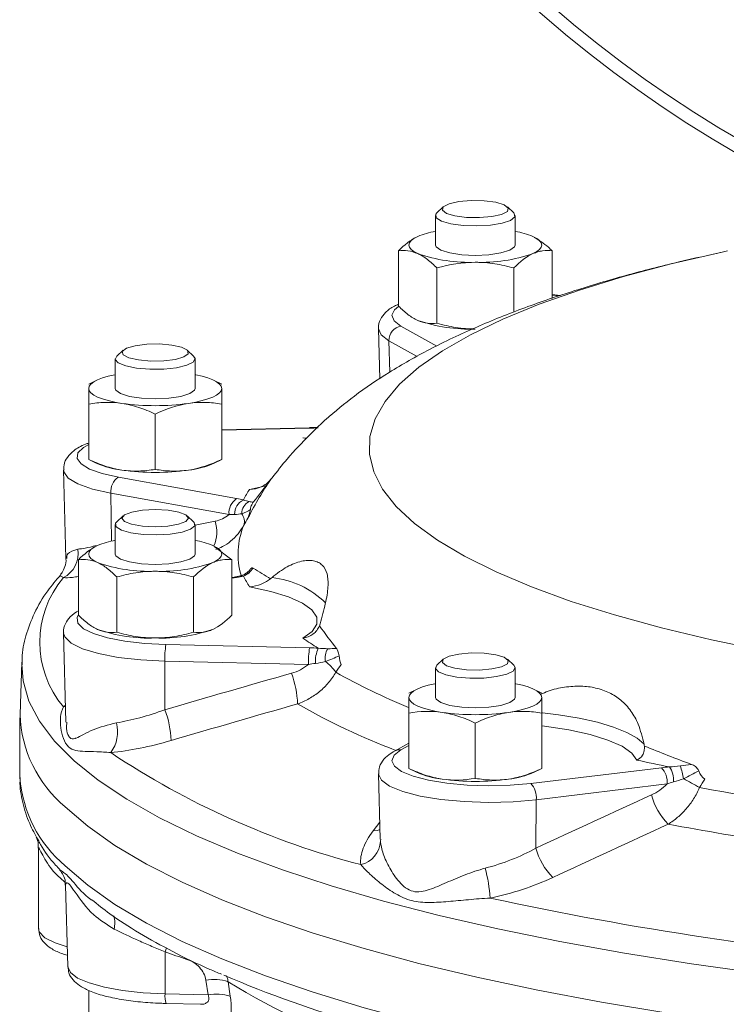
# Model space of a CAD drawing. Header units: millimetres. Extents: x 145 to 345, y -96 to 519.
# Tile 3 of 12: x 145 to 198, y 69 to 144. Entities that reach past the tile are written whole.
import ezdxf

# ---------------------------------------------------------------- set-up
doc = ezdxf.new("R2010")
doc.units = ezdxf.units.MM

msp = doc.modelspace()

# ---------------------------------------------------------------- linework, layer by layer
at = {"color": 7, "linetype": 'Continuous', "lineweight": 15}
for p, q in [((176.625, 129.497), (176.144, 129.049)), ((181.924, 129.049), (181.443, 129.497)), ((176.034, 128.841), (176.034, 126.619)), ((182.034, 126.619), (182.034, 128.841)), ((173.26, 122.028), (173.26, 126.188)), ((184.807, 122.608), (184.807, 126.188)), ((176.147, 120.734), (176.147, 124.894)), ((181.921, 121.568), (181.921, 124.894)), ((185.418, 122.817), (184.807, 122.891)), ((174.605, 120.996), (174.704, 120.95)), ((171.755, 120.316), (171.857, 116.562)), ((152.555, 118.707), (152.073, 118.259)), ((157.854, 118.259), (157.372, 118.707)), ((151.964, 118.051), (151.964, 115.829)), ((157.964, 115.829), (157.964, 118.051)), ((150.535, 116.43), (149.964, 116.148)), ((159.964, 116.148), (159.393, 116.43)), ((149.964, 110.491), (149.964, 114.651)), ((159.964, 110.491), (159.964, 114.651)), ((154.964, 109.743), (154.964, 113.903)), ((166.555, 112.877), (159.964, 112.728)), ((149.964, 110.491), (149.964, 110.525)), ((149.964, 110.488), (150.535, 110.206)), ((159.393, 110.206), (159.964, 110.488)), ((159.964, 110.522), (159.964, 110.491)), ((148.073, 109.699), (148.254, 103.03)), ((152.203, 109.15), (161.087, 107.539)), ((160.514, 106.336), (151.629, 107.946)), ((152.555, 106.247), (152.073, 105.799)), ((157.854, 105.799), (157.372, 106.247)), ((151.964, 105.591), (151.964, 103.369)), ((157.964, 103.369), (157.964, 105.591)), ((160.737, 102.938), (159.395, 103.941)), ((149.19, 98.778), (149.19, 102.938)), ((160.737, 98.778), (160.737, 102.938)), ((152.077, 97.484), (152.077, 101.644)), ((157.851, 97.484), (157.851, 101.644)), ((160.909, 101.632), (160.737, 101.6)), ((148.073, 97.441), (148.255, 90.714)), ((150.535, 97.746), (150.634, 97.7)), ((159.294, 97.7), (159.393, 97.746)), ((155.773, 96.555), (166.578, 96.31)), ((144.941, 95.226), (144.799, 91.296)), ((144.941, 95.226), (144.938, 95.075)), ((155.686, 95.306), (155.694, 91.659)), ((166.491, 95.061), (155.686, 95.306)), ((176.625, 95.457), (176.144, 95.009)), ((181.924, 95.009), (181.443, 95.457)), ((176.034, 94.801), (176.034, 92.579)), ((182.034, 92.579), (182.034, 94.801)), ((174.605, 93.18), (174.034, 92.898)), ((184.034, 92.898), (183.463, 93.18)), ((174.034, 87.241), (174.034, 91.401)), ((184.034, 87.241), (184.034, 91.401)), ((144.795, 91.054), (144.795, 86.611)), ((179.034, 86.493), (179.034, 90.653)), ((174.034, 89.14), (172.957, 88.542)), ((171.755, 86.824), (171.888, 81.918)), ((174.034, 87.241), (174.034, 87.275)), ((174.034, 87.238), (174.605, 86.956)), ((183.197, 86.109), (193.027, 87.295)), ((183.463, 86.956), (184.034, 87.238)), ((184.034, 87.272), (184.034, 87.241)), ((144.795, 86.611), (144.795, 86.562)), ((193.449, 86.07), (183.619, 84.883)), ((183.619, 84.883), (183.577, 81.234)), ((171.928, 81.918), (171.896, 81.772)), ((146.19, 81.237), (146.19, 75.183)), ((148.221, 78.465), (148.387, 72.327)), ((155.706, 73.426), (155.713, 70.273)), ((158.941, 70.2), (158.774, 71.301)), ((160.443, 71.192), (160.609, 70.091)), ((149.964, 70.531), (149.964, 66.471)), ((155.713, 70.273), (158.941, 70.2)), ((155.778, 69.556), (158.368, 69.497))]:
    msp.add_line(p, q, dxfattribs=at)
at = {"color": 8, "linetype": 'Continuous', "lineweight": 15}
for p, q in [((185.329, 122.787), (184.807, 122.85)), ((173.442, 120.519), (176.136, 119.024)), ((174.665, 118.237), (172.536, 119.419)), ((172.536, 119.419), (172.594, 117.059)), ((166.578, 112.843), (159.964, 112.693)), ((162.065, 108.239), (163.175, 108.471)), ((151.629, 107.946), (151.685, 104.347)), ((157.964, 105.538), (159.474, 105.837)), ((161.087, 101.613), (160.737, 101.55)), ((148.06, 91.87), (148.221, 91.993)), ((148.223, 91.904), (148.06, 91.87)), ((174.034, 88.962), (173.442, 88.634)), ((171.344, 82.533), (171.853, 83.203))]:
    msp.add_line(p, q, dxfattribs=at)
at = {"color": 7, "linetype": 'Continuous', "lineweight": 15, "flags": 128}
for points in [[(177.504, 128.812), (178.377, 128.7), (179.35, 128.682), (180.275, 128.762), (181.011, 128.928), (181.446, 129.154), (181.514, 129.406), (181.204, 129.645), (180.564, 129.836), (179.691, 129.948), (178.718, 129.966), (177.793, 129.886), (177.057, 129.72), (176.622, 129.494), (176.554, 129.242), (176.864, 129.003), (177.504, 128.812)], [(177.198, 128.227), (176.497, 128.427), (176.102, 128.676), (176.061, 128.946), (176.144, 129.049)], [(181.924, 129.049), (181.965, 129.006), (182.007, 128.737), (181.689, 128.48), (181.052, 128.267), (180.171, 128.123), (179.153, 128.065), (178.12, 128.102), (177.198, 128.227)], [(174.704, 127.267), (174.415, 127.115), (174.204, 126.954), (174.077, 126.788), (174.034, 126.619), (174.077, 126.451), (174.204, 126.285), (174.415, 126.124), (174.704, 125.972)], [(183.364, 125.972), (183.653, 126.124), (183.864, 126.285), (183.991, 126.451), (184.034, 126.619), (183.991, 126.788), (183.864, 126.954), (183.653, 127.115), (183.364, 127.267)], [(176.034, 126.619), (176.08, 126.485), (176.436, 126.231), (177.106, 126.025), (178.008, 125.89), (179.034, 125.843)], [(179.034, 125.843), (180.06, 125.89), (180.962, 126.025), (181.632, 126.231), (181.988, 126.485), (182.034, 126.619)], [(154.627, 117.893), (155.601, 117.908), (156.478, 118.019), (157.124, 118.208), (157.441, 118.447), (157.381, 118.699), (156.953, 118.926), (156.223, 119.093), (155.3, 119.175), (154.327, 119.159), (153.45, 119.049), (152.804, 118.86), (152.487, 118.621), (152.546, 118.369), (152.974, 118.142), (153.705, 117.975), (154.627, 117.893)], [(154.56, 117.281), (153.568, 117.363), (152.744, 117.529), (152.187, 117.757), (151.966, 118.02), (152.073, 118.259)], [(157.854, 118.259), (157.961, 118.081), (157.821, 117.814), (157.336, 117.576), (156.565, 117.394), (155.601, 117.292), (154.56, 117.281)], [(151.964, 116.864), (151.92, 116.856), (151.428, 116.744), (150.997, 116.617), (150.634, 116.476), (150.344, 116.324), (150.134, 116.164), (150.007, 115.998), (149.964, 115.829)], [(159.964, 115.829), (159.921, 115.998), (159.793, 116.164), (159.583, 116.324), (159.294, 116.476), (158.931, 116.617), (158.499, 116.744), (158.008, 116.856), (157.964, 116.864)], [(149.964, 115.829), (150.007, 115.66), (150.134, 115.494), (150.344, 115.334), (150.634, 115.182), (150.997, 115.041), (151.428, 114.914), (151.92, 114.802), (152.464, 114.708)], [(151.964, 115.829), (152.009, 115.694), (152.366, 115.441), (153.035, 115.234), (153.938, 115.099), (154.964, 115.053)], [(154.964, 115.053), (155.99, 115.099), (156.892, 115.234), (157.562, 115.441), (157.918, 115.694), (157.964, 115.829)], [(157.464, 114.708), (158.008, 114.802), (158.499, 114.914), (158.931, 115.041), (159.294, 115.182), (159.583, 115.334), (159.793, 115.494), (159.921, 115.66), (159.964, 115.829)], [(155.911, 105.475), (156.724, 105.615), (157.27, 105.824), (157.464, 106.071), (157.277, 106.319), (156.739, 106.53), (155.93, 106.671), (154.974, 106.721), (154.017, 106.673), (153.203, 106.533), (152.658, 106.324), (152.464, 106.077), (152.65, 105.829), (153.189, 105.618), (153.998, 105.477), (154.954, 105.427), (155.911, 105.475)], [(156.1, 104.873), (155.082, 104.815), (154.05, 104.852), (153.128, 104.977), (152.427, 105.177), (152.032, 105.426), (151.991, 105.696), (152.073, 105.799)], [(157.854, 105.799), (157.895, 105.756), (157.936, 105.487), (157.619, 105.23), (156.981, 105.017), (156.1, 104.873)], [(150.634, 104.017), (150.344, 103.865), (150.134, 103.704), (150.007, 103.538), (149.964, 103.369), (150.007, 103.201), (150.134, 103.035), (150.344, 102.874), (150.634, 102.722)], [(159.294, 102.722), (159.583, 102.874), (159.793, 103.035), (159.921, 103.201), (159.964, 103.369), (159.921, 103.538), (159.793, 103.704), (159.583, 103.865), (159.294, 104.017)], [(151.964, 103.369), (152.009, 103.235), (152.366, 102.981), (153.035, 102.775), (153.938, 102.64), (154.964, 102.593)], [(154.964, 102.593), (155.99, 102.64), (156.892, 102.775), (157.562, 102.981), (157.918, 103.235), (157.964, 103.369)], [(166.074, 97.042), (166.772, 97.553), (167.123, 98.088), (167.115, 98.63), (166.748, 99.164), (166.034, 99.674), (164.994, 100.144), (163.657, 100.562), (162.065, 100.914)], [(181.011, 94.888), (181.446, 95.114), (181.514, 95.366), (181.204, 95.605), (180.564, 95.795), (179.691, 95.908), (178.718, 95.926), (177.793, 95.845), (177.057, 95.68), (176.622, 95.454), (176.554, 95.202), (176.864, 94.962), (177.504, 94.772), (178.377, 94.659), (179.35, 94.642), (180.275, 94.722), (181.011, 94.888)], [(181.406, 94.326), (180.635, 94.144), (179.671, 94.042), (178.63, 94.031), (177.638, 94.113), (176.814, 94.279), (176.258, 94.507), (176.036, 94.77), (176.144, 95.009)], [(181.924, 95.009), (182.032, 94.831), (181.891, 94.564), (181.406, 94.326)], [(176.034, 93.614), (175.99, 93.606), (175.498, 93.494), (175.067, 93.367), (174.704, 93.226), (174.415, 93.074), (174.204, 92.914), (174.077, 92.748), (174.034, 92.579)], [(184.034, 92.579), (183.991, 92.748), (183.864, 92.914), (183.653, 93.074), (183.364, 93.226), (183.001, 93.367), (182.569, 93.494), (182.078, 93.606), (182.034, 93.614)], [(174.034, 92.579), (174.077, 92.41), (174.204, 92.244), (174.415, 92.084), (174.704, 91.932), (175.067, 91.791), (175.498, 91.664), (175.99, 91.552), (176.534, 91.458)], [(176.034, 92.579), (176.08, 92.444), (176.436, 92.191), (177.106, 91.984), (178.008, 91.849), (179.034, 91.803)], [(179.034, 91.803), (180.06, 91.849), (180.962, 91.984), (181.632, 92.191), (181.988, 92.444), (182.034, 92.579)], [(181.534, 91.458), (182.078, 91.552), (182.569, 91.664), (183.001, 91.791), (183.364, 91.932), (183.653, 92.084), (183.864, 92.244), (183.991, 92.41), (184.034, 92.579)], [(173.442, 88.634), (172.922, 88.235), (172.755, 87.816), (172.948, 87.398), (173.492, 87.001), (174.361, 86.645), (175.512, 86.347), (176.887, 86.122), (178.421, 85.981), (180.036, 85.931), (181.655, 85.974), (183.197, 86.109)], [(148.202, 84.355), (149.905, 82.886), (151.941, 81.445), (154.304, 80.038), (156.984, 78.67), (159.973, 77.345), (163.259, 76.069), (166.832, 74.845), (170.679, 73.678), (174.786, 72.572), (179.139, 71.531), (183.723, 70.559), (188.521, 69.659), (193.517, 68.833), (198.693, 68.086), (204.031, 67.42), (209.512, 66.836), (215.117, 66.338), (220.826, 65.926), (226.62, 65.603), (232.477, 65.369), (238.378, 65.225), (244.301, 65.172), (250.226, 65.21)]]:
    msp.add_lwpolyline(points, dxfattribs=at)
at = {"color": 8, "linetype": 'Continuous', "lineweight": 15, "flags": 128}
for points in [[(198.005, 126.174), (197.582, 126.084), (193.76, 125.199), (190.184, 124.248), (186.872, 123.235), (183.84, 122.165), (181.102, 121.043), (178.672, 119.874), (176.562, 118.665), (174.782, 117.42), (173.34, 116.147), (172.243, 114.851), (171.497, 113.538), (171.106, 112.214), (171.07, 110.887), (171.391, 109.563), (172.066, 108.248), (173.093, 106.947), (174.467, 105.669), (176.18, 104.418), (178.225, 103.201), (180.592, 102.024), (183.269, 100.892), (186.243, 99.811), (189.501, 98.786), (193.025, 97.823), (196.8, 96.925), (200.807, 96.097)], [(173.245, 122.005), (172.948, 121.755), (172.755, 121.337), (172.922, 120.918), (173.442, 120.519)], [(172.536, 119.419), (171.945, 119.872), (171.755, 120.306)], [(166.578, 112.843), (166.561, 112.875), (166.555, 112.877)], [(149.964, 111.613), (149.577, 111.398), (149.156, 110.991), (149.091, 110.57), (149.387, 110.156), (150.027, 109.769), (150.981, 109.428), (152.203, 109.15)], [(151.629, 107.946), (150.242, 108.263), (149.157, 108.65), (148.43, 109.09), (148.094, 109.561), (148.073, 109.692)], [(161.087, 101.613), (160.974, 101.636), (160.909, 101.632)], [(161.594, 101.716), (161.471, 101.735), (161.363, 101.723)], [(149.181, 98.773), (149.091, 98.583), (149.156, 98.162), (149.577, 97.755), (150.334, 97.382), (151.39, 97.062), (152.692, 96.81), (154.178, 96.638), (155.773, 96.555)], [(155.686, 95.306), (153.873, 95.4), (152.186, 95.595), (150.706, 95.882), (149.506, 96.246), (148.646, 96.67), (148.167, 97.132), (148.074, 97.426)], [(144.938, 95.075), (145.036, 93.836), (145.474, 92.308), (146.261, 90.79), (147.394, 89.287), (148.869, 87.804), (150.681, 86.345), (152.824, 84.918), (155.29, 83.525), (158.07, 82.173), (161.155, 80.866), (164.533, 79.608), (168.194, 78.404), (172.123, 77.259), (176.308, 76.176), (180.733, 75.159), (185.384, 74.211), (190.243, 73.337), (195.294, 72.539), (200.518, 71.819)], [(184.091, 91.429), (185.288, 91.279), (186.835, 91.02), (188.226, 90.708), (189.433, 90.348), (190.431, 89.948), (191.2, 89.515), (191.725, 89.058)], [(191.176, 87.864), (190.793, 88.397), (190.064, 88.906), (189.009, 89.374), (187.661, 89.789), (186.057, 90.138), (184.247, 90.411), (184.034, 90.437)], [(183.619, 84.883), (181.867, 84.73), (180.028, 84.681), (178.193, 84.738), (176.451, 84.898), (174.887, 85.154), (173.58, 85.492), (172.593, 85.896), (171.975, 86.347), (171.755, 86.816)], [(171.869, 82.633), (171.652, 82.569), (171.344, 82.533)], [(148.202, 79.912), (149.905, 78.443), (151.941, 77.002), (154.304, 75.595), (156.984, 74.227), (159.973, 72.903), (163.259, 71.626), (166.832, 70.402), (170.679, 69.235), (174.786, 68.129), (179.139, 67.089), (183.723, 66.116), (188.521, 65.216), (193.517, 64.391), (198.693, 63.643), (204.031, 62.977), (209.512, 62.393), (215.117, 61.895), (220.826, 61.483), (226.62, 61.16), (232.477, 60.926), (238.378, 60.782), (244.301, 60.729), (250.226, 60.767)], [(146.19, 75.183), (146.25, 74.938), (146.663, 74.504), (147.447, 74.107), (148.347, 73.82)], [(155.706, 73.426), (155.811, 73.731), (155.814, 73.741)], [(148.387, 72.327), (148.388, 72.31), (148.589, 71.879), (149.134, 71.467), (149.997, 71.094), (151.142, 70.776), (152.517, 70.526), (154.064, 70.356), (155.713, 70.273)]]:
    msp.add_lwpolyline(points, dxfattribs=at)
at = {"color": 7, "linetype": 'Continuous', "lineweight": 15}
for radius in [92.5, 91.526]:
    msp.add_circle((244.795, 213.726), radius, dxfattribs=at)
for centre, radius, start, end in [((177.22, 121.118), 6.644, 100.28542, 112.25681), ((180.848, 121.118), 6.644, 67.74319, 79.71458), ((178.594, 137.192), 11.875, 250.8784, 272.12404), ((179.474, 137.192), 11.875, 267.87596, 289.1216), ((178.594, 132.17), 11.875, 250.8784, 272.12404), ((173.619, 119.451), 1.083, 99.38962, 181.68669), ((154.964, 132.441), 17.908, 261.97533, 278.02467), ((153.242, 116.407), 6.766, 246.41978, 263.39861), ((154.964, 127.419), 17.908, 261.97533, 278.02467), ((156.759, 116.136), 6.489, 276.23537, 293.94623), ((152.912, 108.074), 1.289, 123.38191, 185.65638), ((169.127, 103.556), 8.474, 146.45055, 152.74131), ((161.796, 106.463), 1.289, 123.38191, 185.65638), ((162.109, 106.378), 1.177, 115.94402, 181.39931), ((162.492, 106.411), 1.023, 117.4133, 180.23978), ((160.733, 105.826), 0.937, 341.68164, 38.24832), ((147.125, 103.426), 2.055, 297.05287, 8.70237), ((153.15, 97.868), 6.644, 100.28542, 112.25681), ((156.778, 97.868), 6.644, 67.74319, 79.71458), ((154.524, 113.942), 11.875, 250.8784, 272.12404), ((155.404, 113.942), 11.875, 267.87596, 289.1216), ((153.837, 96.733), 7.552, 139.91189, 220.08811), ((169.127, 105.597), 8.474, 207.25869, 213.54945), ((154.524, 108.92), 11.875, 250.8784, 272.12404), ((155.404, 108.92), 11.875, 267.87596, 289.1216), ((161.921, 95.498), 6.239, 170.25065, 181.7685), ((181.552, 119.196), 27.026, 235.05828, 237.9612), ((172.726, 95.254), 6.239, 170.25065, 181.7685), ((169.652, 95.27), 2.641, 157.35584, 182.83607), ((169.157, 95.521), 1.42, 149.17825, 189.55078), ((165.814, 92.616), 3.302, 34.28283, 53.95073), ((158.387, 91.864), 7.284, 1.78435, 20.38652), ((154.219, 91.609), 9.425, 181.90656, 230.32971), ((149.081, 89.126), 7.082, 1.73655, 20.95744), ((179.034, 109.191), 17.908, 261.97533, 278.02467), ((149.524, 89.979), 2.612, 323.52445, 15.38901), ((185.868, 139.644), 61.611, 236.2343, 255.47348), ((225.739, 248.763), 164.569, 257.8765, 258.74695), ((185.916, 84.794), 8.929, 10.80187, 17.14622), ((177.312, 93.157), 6.766, 246.41978, 263.39861), ((180.829, 92.886), 6.489, 276.23537, 293.94623), ((191.917, 86.227), 1.54, 354.13176, 43.90426), ((192.138, 86.334), 1.805, 356.33534, 34.5727), ((179.034, 104.169), 17.908, 261.97533, 278.02467), ((182.087, 85.041), 1.54, 354.13176, 43.90426), ((166.023, 33.569), 60.167, 60.23294, 61.54772), ((197.17, 86.579), 5.071, 195.29853, 224.12489), ((235.136, 298.366), 216.161, 259.54035, 263.46209), ((234.842, 302.246), 223.057, 259.3266, 263.67584), ((170.034, 81.826), 1.863, 281.7816, 358.34052), ((188.466, 82.606), 5.077, 195.6705, 224.66427), ((166.308, 76.343), 13.893, 4.69957, 14.11291), ((233.689, 324.408), 252.663, 257.7676, 265.23484), ((159.397, 68.023), 3.337, 71.74331, 100.76245), ((195.976, 156.021), 91.648, 246.97731, 253.85052), ((159.564, 66.919), 3.339, 71.76379, 100.75681)]:
    msp.add_arc(centre, radius, start, end, dxfattribs=at)
at = {"color": 8, "linetype": 'Continuous', "lineweight": 15}
for centre, radius, start, end in [((156.905, 105.04), 2.69, 336.74847, 17.24464), ((166.988, 103.352), 5.791, 157.88469, 195.85718), ((162.026, 101.42), 0.543, 90.48447, 122.36694), ((163.036, 94.886), 6.751, 45.51131, 83.94331), ((191.653, 135.319), 46.928, 240.49806, 247.92147), ((191.261, 136.641), 51.378, 240.12291, 249.246), ((173.34, 87.843), 0.797, 82.63766, 118.72434), ((154.315, 87.242), 9.544, 184.08654, 230.17322), ((150.04, 75.601), 1.887, 346.17459, 16.96935), ((189.133, 117.676), 54.625, 238.31747, 251.67495), ((157.247, 70.049), 1.55, 171.72189, 198.56106)]:
    msp.add_arc(centre, radius, start, end, dxfattribs=at)
at = {"color": 7, "linetype": 'Continuous', "lineweight": 15}
for points in [[(174.601, 127.218), (174.144, 126.992), (173.699, 126.629), (173.26, 126.188)], [(181.921, 124.894), (182.393, 125.369), (182.872, 125.752), (183.364, 125.972)], [(176.147, 124.894), (177.092, 125.157), (178.05, 125.325), (179.034, 125.325)], [(159.964, 114.651), (159.964, 115.158), (159.964, 115.575), (159.964, 115.829)], [(154.964, 113.903), (155.782, 114.289), (156.612, 114.581), (157.464, 114.708)], [(167.215, 112.866), (167.005, 112.855), (166.792, 112.848), (166.578, 112.843)], [(159.964, 110.491), (159.146, 110.105), (158.316, 109.813), (157.464, 109.686)], [(163.641, 108.969), (163.205, 108.388), (162.769, 107.808), (162.333, 107.268)], [(163.642, 108.954), (163.642, 108.959), (163.642, 108.964), (163.641, 108.969)], [(163.749, 109.099), (163.714, 109.052), (163.678, 109.004), (163.642, 108.954)], [(161.087, 107.539), (161.263, 107.508), (161.433, 107.474), (161.594, 107.437)], [(161.594, 107.437), (161.762, 107.379), (161.903, 107.345), (162.021, 107.319)], [(162.121, 106.721), (161.93, 106.597), (161.72, 106.485), (161.469, 106.407)], [(162.121, 106.721), (162.074, 106.459), (162.012, 106.216), (161.939, 106.069)], [(162.021, 107.319), (162.143, 107.292), (162.244, 107.276), (162.333, 107.268)], [(160.932, 106.349), (160.798, 106.348), (160.658, 106.343), (160.514, 106.336)], [(161.469, 106.407), (161.311, 106.374), (161.132, 106.351), (160.932, 106.349)], [(161.939, 106.069), (161.83, 105.894), (161.725, 105.715), (161.623, 105.532)], [(150.531, 103.968), (150.074, 103.742), (149.629, 103.379), (149.19, 102.938)], [(149.19, 102.938), (149.662, 102.99), (150.142, 102.943), (150.634, 102.722)], [(157.851, 101.644), (158.323, 102.119), (158.802, 102.502), (159.294, 102.722)], [(162.333, 102.316), (162.244, 102.188), (162.143, 102.069), (162.021, 101.964)], [(162.333, 102.316), (162.769, 102.021), (163.205, 101.767), (163.641, 101.515)], [(161.594, 101.716), (161.433, 101.679), (161.263, 101.645), (161.087, 101.613)], [(162.021, 101.964), (161.903, 101.862), (161.762, 101.774), (161.594, 101.716)], [(163.641, 101.515), (163.642, 101.509), (163.642, 101.503), (163.642, 101.498)], [(163.642, 101.498), (163.678, 101.535), (163.714, 101.569), (163.749, 101.6)], [(160.737, 98.778), (160.265, 98.303), (159.786, 97.92), (159.294, 97.7)], [(167.363, 98.108), (167.349, 98.058), (167.332, 98.006), (167.312, 97.953)], [(167.314, 97.968), (167.741, 97.386), (168.168, 96.806), (168.598, 96.265)], [(152.077, 97.484), (151.605, 97.432), (151.125, 97.479), (150.634, 97.7)], [(166.578, 96.31), (166.792, 96.305), (167.005, 96.298), (167.215, 96.286)], [(167.215, 96.286), (167.472, 96.258), (167.712, 96.251), (167.938, 96.248)], [(168.792, 95.717), (168.468, 95.557), (168.127, 95.407), (167.757, 95.285)], [(167.938, 96.248), (168.171, 96.246), (168.389, 96.253), (168.598, 96.265)], [(168.792, 95.717), (168.828, 95.454), (168.879, 95.21), (168.948, 95.063)], [(167.015, 95.139), (166.841, 95.117), (166.666, 95.09), (166.491, 95.061)], [(167.757, 95.285), (167.521, 95.225), (167.274, 95.173), (167.015, 95.139)], [(168.948, 95.063), (168.808, 94.87), (168.673, 94.675), (168.543, 94.476)], [(155.694, 91.659), (158.864, 92.584), (162.037, 93.499), (165.215, 94.402)], [(165.667, 92.091), (162.494, 91.186), (159.325, 90.268), (156.16, 89.34)], [(184.034, 91.401), (184.034, 91.908), (184.034, 92.325), (184.034, 92.579)], [(174.034, 91.401), (174.852, 91.542), (175.682, 91.586), (176.534, 91.458)], [(191.725, 89.058), (191.735, 89.007), (191.742, 88.955), (191.744, 88.9)], [(191.744, 88.9), (191.745, 88.905), (191.746, 88.91), (191.747, 88.916)], [(191.747, 88.916), (192.923, 88.445), (194.1, 87.976), (195.279, 87.546)], [(193.624, 87.358), (193.9, 87.366), (194.175, 87.394), (194.449, 87.427)], [(194.449, 87.427), (194.73, 87.46), (195.007, 87.501), (195.279, 87.546)], [(193.027, 87.295), (193.221, 87.319), (193.42, 87.34), (193.624, 87.358)], [(195.828, 87.05), (195.457, 86.842), (195.078, 86.642), (194.688, 86.468)], [(195.828, 87.05), (195.937, 86.798), (196.088, 86.567), (196.28, 86.439)], [(179.034, 86.493), (178.216, 86.352), (177.386, 86.308), (176.534, 86.436)], [(193.939, 86.218), (193.772, 86.172), (193.609, 86.122), (193.449, 86.07)], [(194.688, 86.468), (194.437, 86.374), (194.189, 86.287), (193.939, 86.218)], [(196.28, 86.439), (196.147, 86.227), (196.018, 86.013), (195.894, 85.796)], [(183.577, 81.234), (186.474, 82.58), (189.375, 83.917), (192.279, 85.241)], [(193.53, 83.048), (190.635, 81.722), (187.744, 80.384), (184.854, 79.037)], [(157.35, 72.869), (156.802, 73.054), (156.254, 73.24), (155.706, 73.426)]]:
    msp.add_open_spline(points, degree=3, dxfattribs=at)
for points, knots in [([(184.807, 126.188), (184.717, 126.278), (184.28, 126.712), (183.826, 126.982), (183.466, 127.196)], [0, 0, 0, 0, 0.207529, 1, 1, 1, 1]), ([(197.803, 126.126), (196.634, 125.872), (194.062, 125.314), (190.293, 124.336), (186.431, 123.197), (182.691, 121.915), (179.056, 120.46), (175.665, 118.855), (172.624, 117.126), (170.025, 115.391), (168.494, 114.102), (167.783, 113.504)], [0, 0, 0, 0, 0.094219, 0.207411, 0.322838, 0.441197, 0.563343, 0.689978, 0.805229, 0.909547, 1, 1, 1, 1]), ([(174.704, 125.972), (174.459, 126.082), (174.212, 126.151), (173.73, 126.216), (173.494, 126.214), (173.26, 126.188)], [0, 0, 0, 0, 0.5, 0.5, 1, 1, 1, 1]), ([(176.147, 124.894), (175.912, 125.131), (175.672, 125.348), (175.19, 125.714), (174.948, 125.863), (174.704, 125.972)], [0, 0, 0, 0, 0.5, 0.5, 1, 1, 1, 1]), ([(183.364, 125.972), (183.487, 126.027), (183.61, 126.072), (183.853, 126.142), (183.974, 126.167), (184.334, 126.216), (184.572, 126.214), (184.807, 126.188)], [0, 0, 0, 0, 0.25, 0.25, 0.5, 0.5, 1, 1, 1, 1]), ([(179.034, 125.325), (179.279, 125.325), (179.525, 125.315), (180.012, 125.276), (180.254, 125.247), (180.975, 125.134), (181.45, 125.025), (181.921, 124.894)], [0, 0, 0, 0, 0.25, 0.25, 0.5, 0.5, 1, 1, 1, 1]), ([(173.26, 122.164), (173.156, 122.121), (172.758, 121.959), (172.307, 121.612), (171.894, 121.063), (171.71, 120.567), (171.768, 120.324), (171.775, 120.292)], [0, 0, 0, 0, 0.121984, 0.46357, 0.72056, 0.963083, 1, 1, 1, 1]), ([(174.704, 120.95), (174.459, 121.059), (174.212, 121.212), (173.73, 121.579), (173.494, 121.793), (173.26, 122.028)], [0, 0, 0, 0, 0.5, 0.5, 1, 1, 1, 1]), ([(176.147, 120.734), (175.912, 120.708), (175.672, 120.706), (175.19, 120.772), (174.948, 120.84), (174.704, 120.95)], [0, 0, 0, 0, 0.5, 0.5, 1, 1, 1, 1]), ([(179.034, 120.303), (178.789, 120.303), (178.543, 120.313), (178.056, 120.352), (177.814, 120.381), (177.093, 120.494), (176.618, 120.603), (176.147, 120.734)], [0, 0, 0, 0, 0.25, 0.25, 0.5, 0.5, 1, 1, 1, 1]), ([(149.964, 115.829), (149.964, 115.766), (149.964, 115.692), (149.964, 115.526), (149.964, 115.435), (149.964, 115.135), (149.964, 114.904), (149.964, 114.651)], [0, 0, 0, 0, 0.25, 0.25, 0.5, 0.5, 1, 1, 1, 1]), ([(152.464, 114.708), (152.04, 114.772), (151.612, 114.794), (150.778, 114.768), (150.368, 114.72), (149.964, 114.651)], [0, 0, 0, 0, 0.5, 0.5, 1, 1, 1, 1]), ([(154.964, 113.903), (154.557, 114.095), (154.14, 114.267), (153.307, 114.542), (152.887, 114.645), (152.464, 114.708)], [0, 0, 0, 0, 0.5, 0.5, 1, 1, 1, 1]), ([(157.464, 114.708), (157.676, 114.74), (157.889, 114.762), (158.311, 114.785), (158.52, 114.787), (159.144, 114.768), (159.556, 114.721), (159.964, 114.651)], [0, 0, 0, 0, 0.25, 0.25, 0.5, 0.5, 1, 1, 1, 1]), ([(163.749, 109.099), (164.128, 109.584), (165.109, 110.839), (166.561, 112.321), (167.586, 113.324), (167.734, 113.452), (167.787, 113.497)], [0, 0, 0, 0, 0.202831, 0.52437, 0.832287, 1, 1, 1, 1]), ([(167.161, 112.901), (167.052, 112.895), (166.853, 112.883), (166.647, 112.881), (166.554, 112.881)], [0, 0, 0, 0, 0.54471, 1, 1, 1, 1]), ([(166.074, 112.111), (166.077, 112.111), (166.164, 112.099), (166.263, 112.089), (166.352, 112.098), (166.361, 112.099)], [0, 0, 0, 0, 0.035661, 0.899727, 1, 1, 1, 1]), ([(149.964, 111.718), (149.88, 111.691), (149.418, 111.537), (148.895, 111.215), (148.364, 110.7), (148.075, 110.164), (148.1, 109.809), (148.109, 109.68)], [0, 0, 0, 0, 0.076535, 0.42297, 0.663399, 0.877229, 1, 1, 1, 1]), ([(152.464, 109.686), (152.04, 109.749), (151.612, 109.855), (150.778, 110.13), (150.368, 110.3), (149.964, 110.491)], [0, 0, 0, 0, 0.5, 0.5, 1, 1, 1, 1]), ([(154.964, 109.743), (154.557, 109.673), (154.14, 109.626), (153.307, 109.6), (152.887, 109.622), (152.464, 109.686)], [0, 0, 0, 0, 0.5, 0.5, 1, 1, 1, 1]), ([(157.464, 109.686), (157.252, 109.654), (157.038, 109.632), (156.617, 109.609), (156.407, 109.607), (155.783, 109.626), (155.372, 109.673), (154.964, 109.743)], [0, 0, 0, 0, 0.25, 0.25, 0.5, 0.5, 1, 1, 1, 1]), ([(163.642, 108.954), (163.357, 108.548), (163.072, 108.109), (162.504, 107.153), (162.22, 106.635), (161.939, 106.069)], [0, 0, 0, 0, 0.5, 0.5, 1, 1, 1, 1]), ([(163.641, 108.969), (163.545, 108.859), (163.439, 108.757), (163.204, 108.574), (163.074, 108.493), (162.668, 108.3), (162.364, 108.234), (162.065, 108.239)], [0, 0, 0, 0, 0.25, 0.25, 0.5, 0.5, 1, 1, 1, 1]), ([(162.333, 107.268), (162.295, 107.219), (162.256, 107.155), (162.182, 106.976), (162.147, 106.861), (162.121, 106.721)], [0, 0, 0, 0, 0.5, 0.5, 1, 1, 1, 1]), ([(159.474, 105.837), (159.667, 105.875), (159.852, 105.935), (160.2, 106.101), (160.365, 106.207), (160.514, 106.336)], [0, 0, 0, 0, 0.5, 0.5, 1, 1, 1, 1]), ([(148.252, 103.019), (148.253, 103.014), (148.294, 102.803), (148.184, 102.414), (148.019, 102.025), (147.892, 101.896), (147.852, 101.856)], [0, 0, 0, 0, 0.009269, 0.408035, 0.817505, 1, 1, 1, 1]), ([(150.634, 102.722), (150.756, 102.668), (150.879, 102.602), (151.123, 102.454), (151.243, 102.37), (151.604, 102.096), (151.841, 101.881), (152.077, 101.644)], [0, 0, 0, 0, 0.25, 0.25, 0.5, 0.5, 1, 1, 1, 1]), ([(159.294, 102.722), (159.416, 102.777), (159.539, 102.822), (159.783, 102.892), (159.904, 102.917), (160.264, 102.966), (160.502, 102.964), (160.737, 102.938)], [0, 0, 0, 0, 0.25, 0.25, 0.5, 0.5, 1, 1, 1, 1]), ([(162.162, 102.316), (162.07, 102.18), (161.945, 101.997), (161.769, 101.919), (161.725, 101.9)], [0, 0, 0, 0, 0.747284, 1, 1, 1, 1]), ([(162.185, 102.293), (162.207, 102.314), (162.255, 102.36), (162.306, 102.331), (162.333, 102.316)], [0, 0, 0, 0, 0.465589, 1, 1, 1, 1]), ([(167.363, 98.108), (167.515, 98.648), (167.65, 99.153), (167.859, 100.096), (167.928, 100.516), (167.966, 101.077), (167.967, 101.253), (167.946, 101.582), (167.923, 101.734), (167.816, 102.146), (167.695, 102.367), (167.436, 102.618), (167.336, 102.688), (167.116, 102.797), (166.995, 102.837), (166.731, 102.887), (166.589, 102.897), (166.283, 102.885), (166.121, 102.862), (165.618, 102.748), (165.258, 102.609), (164.694, 102.3), (164.503, 102.18), (164.124, 101.912), (163.935, 101.763), (163.749, 101.6)], [0, 0, 0, 0, 0.125, 0.125, 0.25, 0.25, 0.3125, 0.3125, 0.375, 0.375, 0.5, 0.5, 0.5625, 0.5625, 0.625, 0.625, 0.6875, 0.6875, 0.75, 0.75, 0.875, 0.875, 0.9375, 0.9375, 1, 1, 1, 1]), ([(147.846, 101.782), (147.514, 101.396), (146.725, 100.481), (145.847, 98.96), (145.213, 97.255), (144.93, 95.934), (144.963, 95.199), (144.97, 95.033)], [0, 0, 0, 0, 0.1874294, 0.4446996, 0.6927403, 0.9305581, 1, 1, 1, 1]), ([(148.06, 101.596), (147.924, 101.67), (147.753, 101.763), (147.866, 101.821), (147.889, 101.832)], [0, 0, 0, 0, 0.792886, 1, 1, 1, 1]), ([(154.964, 102.075), (154.475, 102.075), (153.98, 102.034), (153.017, 101.883), (152.544, 101.774), (152.077, 101.644)], [0, 0, 0, 0, 0.5, 0.5, 1, 1, 1, 1]), ([(157.851, 101.644), (157.38, 101.775), (156.9, 101.885), (155.937, 102.035), (155.452, 102.075), (154.964, 102.075)], [0, 0, 0, 0, 0.5, 0.5, 1, 1, 1, 1]), ([(161.363, 101.726), (161.286, 101.708), (161.148, 101.674), (160.976, 101.646), (160.899, 101.634)], [0, 0, 0, 0, 0.55028, 1, 1, 1, 1]), ([(161.734, 101.88), (161.712, 101.866), (161.61, 101.799), (161.474, 101.763), (161.365, 101.733)], [0, 0, 0, 0, 0.20879, 1, 1, 1, 1]), ([(163.641, 101.515), (163.545, 101.44), (163.439, 101.365), (163.204, 101.223), (163.074, 101.156), (162.668, 100.988), (162.364, 100.919), (162.065, 100.914)], [0, 0, 0, 0, 0.25, 0.25, 0.5, 0.5, 1, 1, 1, 1]), ([(149.214, 99.12), (148.989, 98.975), (148.586, 98.716), (148.203, 98.162), (148.025, 97.669), (148.084, 97.432), (148.091, 97.405)], [0, 0, 0, 0, 0.379903, 0.679217, 0.962697, 1, 1, 1, 1]), ([(150.634, 97.7), (150.511, 97.755), (150.388, 97.82), (150.145, 97.968), (150.024, 98.052), (149.663, 98.326), (149.426, 98.541), (149.19, 98.778)], [0, 0, 0, 0, 0.25, 0.25, 0.5, 0.5, 1, 1, 1, 1]), ([(167.314, 97.968), (167.264, 97.848), (167.199, 97.734), (167.035, 97.522), (166.936, 97.426), (166.609, 97.182), (166.341, 97.077), (166.074, 97.042)], [0, 0, 0, 0, 0.25, 0.25, 0.5, 0.5, 1, 1, 1, 1]), ([(154.964, 97.053), (154.475, 97.053), (153.98, 97.094), (153.017, 97.245), (152.544, 97.354), (152.077, 97.484)], [0, 0, 0, 0, 0.5, 0.5, 1, 1, 1, 1]), ([(157.851, 97.484), (157.38, 97.353), (156.9, 97.243), (155.937, 97.093), (155.452, 97.053), (154.964, 97.053)], [0, 0, 0, 0, 0.5, 0.5, 1, 1, 1, 1]), ([(159.294, 97.7), (159.171, 97.645), (159.048, 97.6), (158.805, 97.53), (158.684, 97.505), (158.324, 97.456), (158.086, 97.458), (157.851, 97.484)], [0, 0, 0, 0, 0.25, 0.25, 0.5, 0.5, 1, 1, 1, 1]), ([(168.598, 96.265), (168.636, 96.216), (168.673, 96.152), (168.742, 95.973), (168.773, 95.857), (168.792, 95.717)], [0, 0, 0, 0, 0.5, 0.5, 1, 1, 1, 1]), ([(165.215, 94.402), (165.45, 94.468), (165.677, 94.557), (166.104, 94.777), (166.307, 94.909), (166.491, 95.061)], [0, 0, 0, 0, 0.5, 0.5, 1, 1, 1, 1]), ([(168.543, 94.476), (168.387, 94.199), (168.208, 93.942), (167.802, 93.46), (167.575, 93.236), (167.081, 92.829), (166.819, 92.649), (166.265, 92.335), (165.971, 92.2), (165.667, 92.091)], [0, 0, 0, 0, 0.25, 0.25, 0.5, 0.5, 0.75, 0.75, 1, 1, 1, 1]), ([(191.725, 89.058), (191.594, 89.581), (191.36, 90.513), (190.753, 91.597), (190.03, 92.389), (189.134, 92.966), (188.116, 93.321), (186.971, 93.466), (185.76, 93.38), (184.729, 93.164), (184.138, 92.899), (183.953, 92.816)], [0, 0, 0, 0, 0.149261, 0.266184, 0.386801, 0.498845, 0.614222, 0.724912, 0.838811, 0.949503, 1, 1, 1, 1]), ([(151.625, 88.426), (151.234, 88.465), (150.884, 88.482), (150.244, 88.507), (149.954, 88.512), (149.432, 88.534), (149.199, 88.549), (148.782, 88.638), (148.601, 88.715), (148.288, 89.017), (148.161, 89.238), (147.966, 89.739), (147.899, 90.014), (147.826, 90.567), (147.82, 90.847), (147.882, 91.383), (147.947, 91.639), (148.06, 91.87)], [0, 0, 0, 0, 0.125, 0.125, 0.25, 0.25, 0.375, 0.375, 0.5, 0.5, 0.625, 0.625, 0.75, 0.75, 0.875, 0.875, 1, 1, 1, 1]), ([(174.034, 92.579), (174.034, 92.516), (174.034, 92.442), (174.034, 92.276), (174.034, 92.185), (174.034, 91.885), (174.034, 91.654), (174.034, 91.401)], [0, 0, 0, 0, 0.25, 0.25, 0.5, 0.5, 1, 1, 1, 1]), ([(152.043, 90.672), (152.606, 90.76), (153.206, 90.892), (154.429, 91.223), (155.055, 91.424), (155.694, 91.659)], [0, 0, 0, 0, 0.5, 0.5, 1, 1, 1, 1]), ([(176.534, 91.458), (176.746, 91.427), (176.959, 91.385), (177.381, 91.282), (177.59, 91.222), (178.215, 91.016), (178.626, 90.846), (179.034, 90.653)], [0, 0, 0, 0, 0.25, 0.25, 0.5, 0.5, 1, 1, 1, 1]), ([(181.534, 91.458), (181.11, 91.395), (180.682, 91.289), (179.848, 91.014), (179.438, 90.844), (179.034, 90.653)], [0, 0, 0, 0, 0.5, 0.5, 1, 1, 1, 1]), ([(184.034, 91.401), (183.627, 91.471), (183.211, 91.518), (182.377, 91.544), (181.957, 91.522), (181.534, 91.458)], [0, 0, 0, 0, 0.5, 0.5, 1, 1, 1, 1]), ([(156.16, 89.34), (155.362, 89.107), (154.583, 88.913), (153.064, 88.606), (152.32, 88.493), (151.625, 88.426)], [0, 0, 0, 0, 0.5, 0.5, 1, 1, 1, 1]), ([(191.747, 88.916), (191.758, 88.793), (191.75, 88.674), (191.701, 88.448), (191.66, 88.341), (191.499, 88.064), (191.34, 87.929), (191.176, 87.864)], [0, 0, 0, 0, 0.25, 0.25, 0.5, 0.5, 1, 1, 1, 1]), ([(172.957, 88.542), (172.814, 88.456), (172.47, 88.249), (172.06, 87.84), (171.76, 87.302), (171.782, 86.941), (171.79, 86.807)], [0, 0, 0, 0, 0.229589, 0.550681, 0.832281, 1, 1, 1, 1]), ([(195.279, 87.546), (195.384, 87.508), (195.487, 87.453), (195.68, 87.292), (195.769, 87.185), (195.828, 87.05)], [0, 0, 0, 0, 0.5, 0.5, 1, 1, 1, 1]), ([(176.534, 86.436), (176.322, 86.467), (176.109, 86.509), (175.687, 86.612), (175.478, 86.672), (174.853, 86.878), (174.442, 87.048), (174.034, 87.241)], [0, 0, 0, 0, 0.25, 0.25, 0.5, 0.5, 1, 1, 1, 1]), ([(184.034, 87.241), (183.627, 87.049), (183.211, 86.877), (182.377, 86.602), (181.957, 86.499), (181.534, 86.436)], [0, 0, 0, 0, 0.5, 0.5, 1, 1, 1, 1]), ([(144.814, 86.548), (144.809, 86.472), (144.762, 85.848), (144.987, 84.676), (145.424, 83.182), (145.935, 82.274), (146.161, 81.871)], [0, 0, 0, 0, 0.047243, 0.387788, 0.729013, 1, 1, 1, 1]), ([(181.534, 86.436), (181.11, 86.372), (180.682, 86.35), (179.848, 86.376), (179.438, 86.424), (179.034, 86.493)], [0, 0, 0, 0, 0.5, 0.5, 1, 1, 1, 1]), ([(192.279, 85.241), (192.494, 85.339), (192.702, 85.458), (193.093, 85.734), (193.279, 85.893), (193.449, 86.07)], [0, 0, 0, 0, 0.5, 0.5, 1, 1, 1, 1]), ([(195.894, 85.796), (195.765, 85.5), (195.617, 85.22), (195.283, 84.687), (195.095, 84.434), (194.69, 83.964), (194.475, 83.752), (194.02, 83.368), (193.779, 83.196), (193.53, 83.048)], [0, 0, 0, 0, 0.25, 0.25, 0.5, 0.5, 0.75, 0.75, 1, 1, 1, 1]), ([(170.414, 80.003), (170.381, 80.396), (170.446, 80.805), (170.759, 81.651), (171.01, 82.092), (171.344, 82.533)], [0, 0, 0, 0, 0.5, 0.5, 1, 1, 1, 1]), ([(146.029, 82.058), (146.027, 82.062), (146.021, 82.072), (146.041, 82.034), (146.103, 81.873), (146.185, 81.601), (146.17, 81.363), (146.162, 81.24)], [0, 0, 0, 0, 0.0921849, 0.2782848, 0.463681, 0.7217801, 1, 1, 1, 1]), ([(146.161, 81.871), (146.221, 81.754), (146.556, 81.093), (147.121, 80.334), (147.709, 79.714), (147.83, 79.587)], [0, 0, 0, 0, 0.146469, 0.825359, 1, 1, 1, 1]), ([(171.896, 81.772), (171.92, 81.487), (171.996, 81.162), (172.234, 80.471), (172.397, 80.104), (172.697, 79.562), (172.807, 79.383), (173.047, 79.031), (173.178, 78.86), (173.466, 78.536), (173.622, 78.385), (173.963, 78.138), (174.151, 78.042), (174.547, 77.942), (174.747, 77.94), (175.154, 77.995), (175.363, 78.052), (175.781, 78.194), (175.991, 78.277), (176.418, 78.455), (176.635, 78.55), (177.303, 78.84), (177.772, 79.043), (178.743, 79.417), (179.248, 79.592), (179.782, 79.731)], [0, 0, 0, 0, 0.125, 0.125, 0.25, 0.25, 0.3125, 0.3125, 0.375, 0.375, 0.4375, 0.4375, 0.5, 0.5, 0.5625, 0.5625, 0.625, 0.625, 0.6875, 0.6875, 0.75, 0.75, 0.875, 0.875, 1, 1, 1, 1]), ([(179.782, 79.731), (180.45, 79.905), (181.113, 80.124), (182.382, 80.628), (182.992, 80.914), (183.577, 81.234)], [0, 0, 0, 0, 0.5, 0.5, 1, 1, 1, 1]), ([(147.795, 79.584), (147.883, 79.47), (148.05, 79.252), (148.216, 78.834), (148.2, 78.546), (148.196, 78.466)], [0, 0, 0, 0, 0.44064, 0.844383, 1, 1, 1, 1]), ([(180.155, 77.482), (179.59, 77.454), (179.05, 77.41), (178.002, 77.317), (177.494, 77.267), (176.517, 77.185), (176.046, 77.151), (175.13, 77.148), (174.688, 77.182), (173.835, 77.403), (173.433, 77.587), (172.679, 78.023), (172.329, 78.269), (171.681, 78.772), (171.382, 79.03), (170.847, 79.533), (170.611, 79.778), (170.414, 80.003)], [0, 0, 0, 0, 0.125, 0.125, 0.25, 0.25, 0.375, 0.375, 0.5, 0.5, 0.625, 0.625, 0.75, 0.75, 0.875, 0.875, 1, 1, 1, 1]), ([(184.854, 79.037), (184.126, 78.697), (183.369, 78.397), (181.797, 77.876), (180.977, 77.654), (180.155, 77.482)], [0, 0, 0, 0, 0.5, 0.5, 1, 1, 1, 1]), ([(150.201, 77.356), (150.639, 77.002), (151.705, 76.142), (153.731, 74.844), (156.247, 73.453), (158.33, 72.423), (159.653, 71.873), (159.95, 71.75)], [0, 0, 0, 0, 0.175655, 0.426733, 0.677704, 0.927828, 1, 1, 1, 1]), ([(146.208, 75.184), (146.228, 74.981), (146.267, 74.561), (146.643, 74.064), (147.165, 73.658), (147.719, 73.367), (148.208, 73.227), (148.364, 73.182)], [0, 0, 0, 0, 0.181365, 0.374064, 0.589258, 0.868816, 1, 1, 1, 1]), ([(155.706, 73.426), (155.37, 73.566), (155.035, 73.708), (154.37, 73.996), (154.04, 74.141), (153.075, 74.574), (152.458, 74.862), (151.871, 75.15)], [0, 0, 0, 0, 0.25, 0.25, 0.5, 0.5, 1, 1, 1, 1]), ([(158.774, 71.301), (158.747, 71.482), (158.69, 71.657), (158.525, 71.985), (158.416, 72.139), (158.164, 72.409), (158.016, 72.529), (157.699, 72.728), (157.53, 72.808), (157.35, 72.869)], [0, 0, 0, 0, 0.25, 0.25, 0.5, 0.5, 0.75, 0.75, 1, 1, 1, 1]), ([(148.427, 72.317), (148.432, 72.158), (148.446, 71.777), (148.791, 71.289), (149.289, 70.856), (150.034, 70.466), (151.08, 70.119), (152.39, 69.843), (153.829, 69.656), (154.985, 69.578), (155.639, 69.56), (155.778, 69.556)], [0, 0, 0, 0, 0.065893, 0.157487, 0.257052, 0.38424, 0.537286, 0.682905, 0.823777, 0.962638, 1, 1, 1, 1]), ([(160.609, 70.091), (160.634, 69.926), (160.653, 69.768), (160.678, 69.462), (160.685, 69.313), (160.685, 69.035), (160.679, 68.906), (160.656, 68.669), (160.637, 68.56), (160.591, 68.369), (160.563, 68.286), (160.496, 68.146), (160.458, 68.089), (160.334, 67.961), (160.235, 67.929), (160.129, 67.949)], [0, 0, 0, 0, 0.125, 0.125, 0.25, 0.25, 0.375, 0.375, 0.5, 0.5, 0.625, 0.625, 0.75, 0.75, 1, 1, 1, 1])]:
    msp.add_open_spline(points, degree=3, knots=knots, dxfattribs=at)
at = {"color": 8, "linetype": 'Continuous', "lineweight": 15}
for points, knots in [([(161.623, 105.532), (161.486, 105.312), (161.209, 104.864), (160.657, 104.332), (160.09, 103.932), (159.689, 103.772), (159.518, 103.704)], [0, 0, 0, 0, 0.267808, 0.543836, 0.804606, 1, 1, 1, 1]), ([(148.331, 103.033), (148.321, 103.158), (148.298, 103.459), (148.84, 103.634), (149.156, 103.737)], [0, 0, 0, 0, 0.416004, 1, 1, 1, 1]), ([(149.156, 103.737), (149.326, 103.754), (149.682, 103.789), (150.23, 103.934), (150.517, 104.009)], [0, 0, 0, 0, 0.477654, 1, 1, 1, 1]), ([(149.19, 101.68), (149.038, 101.655), (148.565, 101.579), (148.264, 101.589), (148.06, 101.596)], [0, 0, 0, 0, 0.32206, 1, 1, 1, 1]), ([(148.33, 90.715), (148.309, 90.55), (148.256, 90.137), (148.404, 89.745), (148.613, 89.455), (148.812, 89.45), (149.321, 89.63), (150.139, 90.187), (151.422, 90.514), (152.043, 90.672)], [0, 0, 0, 0, 0.082549, 0.207182, 0.248557, 0.389045, 0.412785, 0.71553, 1, 1, 1, 1]), ([(148.2, 78.657), (147.848, 78.966), (147.056, 79.661), (146.464, 80.78), (146.252, 81.185), (146.189, 81.284), (146.216, 81.255), (146.233, 81.237)], [0, 0, 0, 0, 0.2962681, 0.6674579, 0.8822572, 0.9290406, 1, 1, 1, 1]), ([(147.834, 79.59), (147.886, 79.558), (147.969, 79.507), (148.387, 79.174), (149.007, 78.478), (149.573, 77.745), (150.172, 77.354), (150.192, 77.34)], [0, 0, 0, 0, 0.285396, 0.455755, 0.624093, 0.987318, 1, 1, 1, 1]), ([(151.871, 75.15), (151.336, 75.488), (150.106, 76.265), (149.118, 77.669), (148.511, 78.557), (148.251, 78.68), (148.237, 78.537), (148.23, 78.465)], [0, 0, 0, 0, 0.251951, 0.579218, 0.718564, 0.856891, 1, 1, 1, 1]), ([(160.312, 71.655), (160.344, 71.585), (160.411, 71.438), (160.432, 71.276), (160.443, 71.192)], [0, 0, 0, 0, 0.474881, 1, 1, 1, 1]), ([(158.363, 69.508), (158.395, 69.504), (158.537, 69.486), (158.744, 69.54), (158.929, 69.665), (158.996, 69.813), (159.011, 69.947), (158.992, 70.074), (158.955, 70.166), (158.941, 70.2)], [0, 0, 0, 0, 0.083408, 0.368794, 0.599783, 0.729156, 0.80113, 0.927316, 1, 1, 1, 1])]:
    msp.add_open_spline(points, degree=3, knots=knots, dxfattribs=at)

doc.saveas('drawing.dxf')
